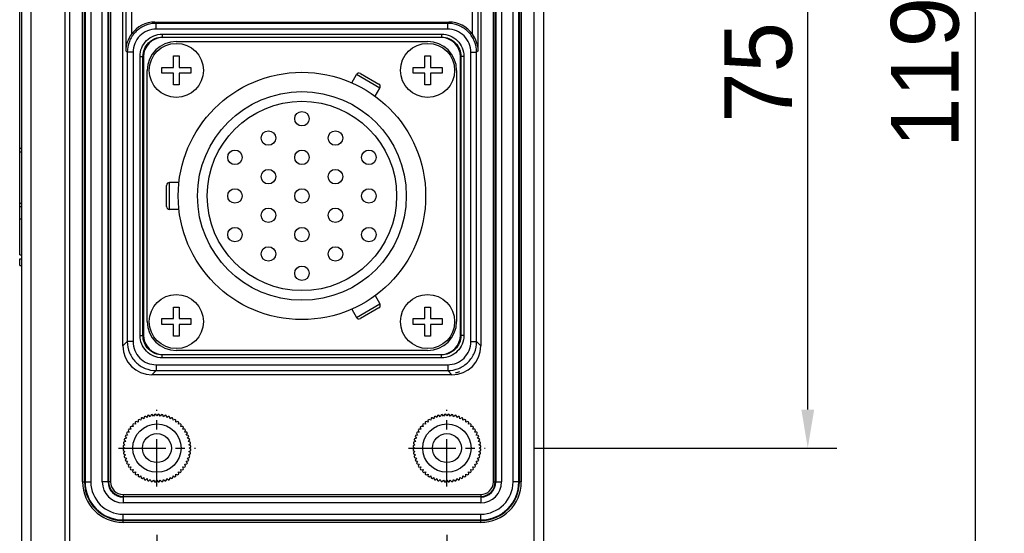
# Model space of a CAD drawing. Header units: millimetres. Extents: x 0 to 841, y 0 to 595.
# Tile 23 of 59: x 443 to 544, y 259 to 313. Entities that reach past the tile are written whole.
import ezdxf

# ---------------------------------------------------------------- set-up
doc = ezdxf.new("R2010")
doc.units = ezdxf.units.MM
doc.header["$LTSCALE"] = 65.395
doc.header["$PDMODE"] = 3
doc.header["$PDSIZE"] = 0.01
doc.linetypes.add('CENTER', pattern=[0.6, 0.375, -0.075, 0.075, -0.075])
doc.layers.get('0').update_dxf_attribs({"linetype": 'CONTINUOUS'})
doc.layers.get('Defpoints').update_dxf_attribs({"linetype": 'CONTINUOUS'})
for name, color, linetype in [('3D-TOPRH-WS-SHAPE', 7, 'CONTINUOUS'), ('BODY_CASE-WS-SHAPE', 7, 'CONTINUOUS'), ('INSET_NUT_M4_10_-SHAPE', 7, 'CONTINUOUS'), ('ISO7045-M3X10-4_8-SHAPE', 7, 'CONTINUOUS'), ('SIDE_CASE-WS-RH-SHAPE', 7, 'CONTINUOUS'), ('SRC2A21-26S-SHAPE', 7, 'CONTINUOUS'), ('STICKER-TOPRH-WS-SHAPE', 7, 'CONTINUOUS')]:
    doc.layers.add(name, color=color, linetype=linetype)
doc.styles.get("Standard").update_dxf_attribs({"font": 'GOTHIC.TTF'})
doc.dimstyles.new('WALL', dxfattribs={"dimtxt": 7, "dimasz": 4, "dimexe": 3, "dimexo": 5, "dimgap": 1.5, "dimtad": 1, "dimtoh": 1, "dimdsep": 46, "dimtxsty": 'Standard', "dimcen": 0, "dimadec": 0, "dimazin": 0, "dimtp": 0.001, "dimtm": 0.001, "dimtfac": 1, "dimtofl": 0, "dimtmove": 0, "dimatfit": 3, "dimfxl": 1, "dimtolj": 1, "dimarcsym": 0})

# ---------------------------------------------------------------- blocks, each defined once
blk = doc.blocks.new('*D0')
at = {"color": 0, "lineweight": -2, "transparency": 16777216}
for p, q in [((500.81, 362.3), (544.48, 362.3)), ((541.48, 247.3), (541.48, 358.3)), ((500.81, 243.3), (544.48, 243.3))]:
    blk.add_line(p, q, dxfattribs=at)
at = {"color": 0, "transparency": 16777216}
for points in [[(540.81, 358.3), (542.14, 358.3), (541.48, 362.3)], [(540.81, 247.3), (542.14, 247.3), (541.48, 243.3)]]:
    blk.add_solid(points, dxfattribs=at)
at = {"layer": 'Defpoints', "color": 0, "transparency": 16777216}
for p in [(495.81, 362.3), (541.48, 362.3), (495.81, 243.3)]:
    blk.add_point(p, dxfattribs=at)
at = {"color": 0, "transparency": 16777216, "insert": (536.3, 307.1), "char_height": 7, "attachment_point": 5, "rotation": 90}
blk.add_mtext('\\A1;119', dxfattribs=at)
blk = doc.blocks.new('*D3')
at = {"color": 0, "lineweight": -2, "transparency": 16777216}
for p, q in [((495.78, 343.2), (527.14, 343.2)), ((524.14, 272.2), (524.14, 339.2)), ((495.78, 268.2), (527.14, 268.2))]:
    blk.add_line(p, q, dxfattribs=at)
at = {"color": 0, "transparency": 16777216}
for points in [[(523.48, 339.2), (524.81, 339.2), (524.14, 343.2)], [(523.48, 272.2), (524.81, 272.2), (524.14, 268.2)]]:
    blk.add_solid(points, dxfattribs=at)
at = {"layer": 'Defpoints', "color": 0, "transparency": 16777216}
for p in [(490.78, 343.2), (524.14, 343.2), (490.78, 268.2)]:
    blk.add_point(p, dxfattribs=at)
at = {"color": 0, "transparency": 16777216, "insert": (519.05, 307.1), "char_height": 7, "attachment_point": 5, "rotation": 90}
blk.add_mtext('\\A1;75', dxfattribs=at)
blk = doc.blocks.new('*D4')
at = {"color": 0, "lineweight": -2, "transparency": 16777216}
for p, q in [((456.81, 259.23), (456.81, 217.09)), ((486.81, 259.23), (486.81, 217.09)), ((460.81, 220.09), (482.81, 220.09))]:
    blk.add_line(p, q, dxfattribs=at)
at = {"color": 0, "transparency": 16777216}
for points in [[(460.81, 220.76), (460.81, 219.43), (456.81, 220.09)], [(482.81, 220.76), (482.81, 219.43), (486.81, 220.09)]]:
    blk.add_solid(points, dxfattribs=at)
at = {"layer": 'Defpoints', "color": 0, "transparency": 16777216}
for p in [(456.81, 264.23), (486.81, 264.23), (486.81, 220.09)]:
    blk.add_point(p, dxfattribs=at)
at = {"color": 0, "transparency": 16777216, "insert": (471.81, 225.27), "char_height": 7, "attachment_point": 5}
blk.add_mtext('\\A1;30', dxfattribs=at)

msp = doc.modelspace()

# ---------------------------------------------------------------- linework, layer by layer
at = {"color": 7, "linetype": 'CENTER', "ltscale": 0.2}
for p, q in [((456.811, 264.232), (456.811, 272.178)), ((486.811, 264.232), (486.811, 272.178)), ((452.838, 268.205), (460.784, 268.205)), ((482.838, 268.205), (490.784, 268.205))]:
    msp.add_line(p, q, dxfattribs=at)
at = {"layer": '3D-TOPRH-WS-SHAPE', "color": 7, "linetype": 'Continuous'}
for p, q in [((447.311, 243.305), (447.311, 362.279)), ((447.811, 243.305), (447.811, 362.305)), ((495.811, 362.305), (495.811, 243.305)), ((442.811, 361.094), (442.811, 244.305)), ((496.811, 361.305), (496.811, 244.305)), ((443.759, 360.095), (443.759, 245.305)), ((442.611, 299.205), (442.611, 348.205)), ((449.114, 264.705), (449.114, 346.705)), ((449.314, 264.705), (449.314, 346.705)), ((449.37, 346.705), (449.37, 264.705)), ((449.97, 346.705), (449.97, 264.705)), ((451.151, 264.705), (451.151, 346.705)), ((451.751, 264.705), (451.751, 346.705)), ((451.807, 346.705), (451.807, 264.705)), ((452.007, 346.705), (452.007, 264.705)), ((491.614, 264.705), (491.614, 346.705)), ((491.814, 264.705), (491.814, 346.705)), ((491.87, 346.705), (491.87, 264.705)), ((492.47, 346.705), (492.47, 264.705)), ((493.651, 264.705), (493.651, 346.705)), ((494.251, 264.705), (494.251, 346.705)), ((494.307, 346.705), (494.307, 264.705)), ((494.507, 346.705), (494.507, 264.705)), ((453.296, 278.786), (453.296, 332.623)), ((453.581, 332.339), (453.581, 309.339)), ((454.18, 332.339), (454.18, 311.067)), ((489.442, 311.067), (489.442, 332.339)), ((490.041, 309.339), (490.041, 332.339)), ((490.325, 332.623), (490.325, 278.786)), ((456.607, 312.305), (456.724, 312.188)), ((456.607, 312.305), (487.015, 312.305)), ((456.734, 311.578), (456.734, 312.17)), ((486.888, 312.17), (456.734, 312.17)), ((486.255, 312.249), (457.366, 312.249)), ((486.888, 311.578), (486.888, 312.17)), ((486.898, 312.188), (487.015, 312.305)), ((486.888, 311.578), (456.734, 311.578)), ((457.363, 311.057), (457.363, 310.752)), ((457.363, 311.057), (486.258, 311.057)), ((457.363, 310.752), (457.411, 310.705)), ((457.363, 310.752), (486.258, 310.752)), ((486.211, 310.705), (457.411, 310.705)), ((486.258, 310.752), (486.211, 310.705)), ((486.258, 311.057), (486.258, 310.752)), ((458.811, 310.305), (484.811, 310.305)), ((453.738, 309.182), (453.581, 309.339)), ((453.738, 309.182), (453.738, 279.228)), ((454.338, 309.182), (453.738, 309.182)), ((454.338, 309.182), (454.338, 279.228)), ((455.059, 279.858), (455.059, 308.752)), ((455.059, 308.752), (455.364, 308.752)), ((455.364, 279.858), (455.364, 308.752)), ((455.364, 308.752), (455.411, 308.705)), ((455.411, 308.705), (455.411, 279.905)), ((458.511, 307.605), (458.511, 308.805)), ((458.511, 308.805), (459.111, 308.805)), ((459.111, 308.805), (459.111, 307.605)), ((484.511, 307.605), (484.511, 308.805)), ((484.511, 308.805), (485.111, 308.805)), ((485.111, 308.805), (485.111, 307.605)), ((488.258, 308.752), (488.211, 308.705)), ((488.211, 279.905), (488.211, 308.705)), ((488.563, 308.752), (488.258, 308.752)), ((488.258, 308.752), (488.258, 279.858)), ((488.563, 308.752), (488.563, 279.858)), ((489.284, 309.182), (489.883, 309.182)), ((489.284, 279.228), (489.284, 309.182)), ((490.041, 309.339), (489.883, 309.182)), ((489.883, 279.228), (489.883, 309.182)), ((455.811, 281.305), (455.811, 307.305)), ((457.311, 307.005), (457.311, 307.605)), ((457.311, 307.605), (458.511, 307.605)), ((458.511, 307.005), (457.311, 307.005)), ((458.511, 305.805), (458.511, 307.005)), ((459.111, 307.605), (460.311, 307.605)), ((459.111, 307.005), (459.111, 305.805)), ((460.311, 307.005), (459.111, 307.005)), ((460.311, 307.605), (460.311, 307.005)), ((476.96, 306.024), (477.448, 306.869)), ((479.873, 305.469), (477.448, 306.869)), ((477.858, 306.979), (479.764, 305.879)), ((483.311, 307.005), (483.311, 307.605)), ((483.311, 307.605), (484.511, 307.605)), ((484.511, 307.005), (483.311, 307.005)), ((484.511, 305.805), (484.511, 307.005)), ((485.111, 307.605), (486.311, 307.605)), ((485.111, 307.005), (485.111, 305.805)), ((486.311, 307.005), (485.111, 307.005)), ((486.311, 307.605), (486.311, 307.005)), ((487.811, 307.305), (487.811, 281.305)), ((459.111, 305.805), (458.511, 305.805)), ((485.111, 305.805), (484.511, 305.805)), ((479.385, 304.624), (479.873, 305.469)), ((442.611, 288.205), (442.611, 299.205)), ((442.811, 299.205), (442.611, 299.205)), ((442.811, 298.855), (442.611, 298.855)), ((458.111, 292.905), (458.111, 295.705)), ((459.088, 295.705), (458.111, 295.705)), ((457.811, 293.205), (457.811, 295.405)), ((442.611, 293.555), (442.811, 293.555)), ((442.611, 293.205), (442.811, 293.205)), ((459.088, 292.905), (458.111, 292.905)), ((442.611, 291.955), (442.811, 291.955)), ((442.611, 288.205), (442.811, 288.205)), ((442.611, 287.105), (442.611, 287.805)), ((442.611, 287.805), (442.811, 287.805)), ((442.611, 287.105), (442.811, 287.105)), ((479.385, 283.986), (479.873, 283.14)), ((458.511, 281.605), (458.511, 282.805)), ((458.511, 282.805), (459.111, 282.805)), ((459.111, 282.805), (459.111, 281.605)), ((476.96, 282.586), (477.448, 281.74)), ((477.448, 281.74), (479.873, 283.14)), ((479.764, 282.731), (477.858, 281.631)), ((484.511, 282.805), (485.111, 282.805)), ((484.511, 281.605), (484.511, 282.805)), ((485.111, 282.805), (485.111, 281.605)), ((457.311, 281.005), (457.311, 281.605)), ((457.311, 281.605), (458.511, 281.605)), ((459.111, 281.605), (460.311, 281.605)), ((460.311, 281.605), (460.311, 281.005)), ((483.311, 281.605), (484.511, 281.605)), ((483.311, 281.005), (483.311, 281.605)), ((485.111, 281.605), (486.311, 281.605)), ((486.311, 281.605), (486.311, 281.005)), ((458.511, 281.005), (457.311, 281.005)), ((458.511, 279.805), (458.511, 281.005)), ((459.111, 281.005), (459.111, 279.805)), ((460.311, 281.005), (459.111, 281.005)), ((484.511, 281.005), (483.311, 281.005)), ((484.511, 279.805), (484.511, 281.005)), ((486.311, 281.005), (485.111, 281.005)), ((485.111, 281.005), (485.111, 279.805)), ((453.738, 279.228), (453.296, 278.786)), ((454.338, 279.228), (453.738, 279.228)), ((455.059, 279.858), (455.364, 279.858)), ((455.364, 279.858), (455.411, 279.905)), ((459.111, 279.805), (458.511, 279.805)), ((485.111, 279.805), (484.511, 279.805)), ((488.258, 279.858), (488.211, 279.905)), ((488.563, 279.858), (488.258, 279.858)), ((489.284, 279.228), (489.883, 279.228)), ((489.883, 279.228), (490.325, 278.786)), ((484.811, 278.305), (458.811, 278.305)), ((457.363, 277.858), (457.411, 277.905)), ((486.258, 277.858), (457.363, 277.858)), ((457.363, 277.553), (457.363, 277.858)), ((486.258, 277.553), (457.363, 277.553)), ((457.411, 277.905), (486.211, 277.905)), ((486.258, 277.858), (486.211, 277.905)), ((486.258, 277.553), (486.258, 277.858)), ((456.734, 276.232), (456.292, 275.79)), ((456.734, 276.832), (486.888, 276.832)), ((456.734, 276.832), (456.734, 276.232)), ((456.734, 276.232), (486.888, 276.232)), ((486.888, 276.832), (486.888, 276.232)), ((486.888, 276.232), (487.329, 275.79)), ((487.329, 275.79), (456.292, 275.79)), ((449.114, 264.705), (449.97, 264.705)), ((452.007, 264.705), (451.151, 264.705)), ((491.614, 264.705), (492.47, 264.705)), ((494.507, 264.705), (493.651, 264.705)), ((453.311, 263.401), (490.311, 263.401)), ((453.311, 263.401), (453.311, 262.546)), ((453.311, 263.202), (490.311, 263.202)), ((490.311, 263.145), (453.311, 263.145)), ((490.311, 263.401), (490.311, 262.546)), ((490.311, 262.546), (453.311, 262.546)), ((453.311, 261.364), (490.311, 261.364)), ((453.311, 260.508), (453.311, 261.364)), ((490.311, 260.508), (490.311, 261.364)), ((453.311, 260.764), (490.311, 260.764)), ((490.311, 260.708), (453.311, 260.708)), ((490.311, 260.508), (453.311, 260.508))]:
    msp.add_line(p, q, dxfattribs=at)
for centre, radius in [((458.811, 307.305), 2.8), ((484.811, 307.305), 2.8), ((471.811, 294.305), 12.8), ((471.811, 294.305), 10.8), ((471.811, 294.305), 9.8), ((471.811, 302.305), 0.75), ((468.347, 300.305), 0.75), ((475.275, 300.305), 0.75), ((464.883, 298.305), 0.75), ((471.811, 298.305), 0.75), ((478.739, 298.305), 0.75), ((468.347, 296.305), 0.75), ((475.275, 296.305), 0.75), ((464.883, 294.305), 0.75), ((471.811, 294.305), 0.75), ((478.739, 294.305), 0.75), ((468.347, 292.305), 0.75), ((475.275, 292.305), 0.75), ((464.883, 290.305), 0.75), ((471.811, 290.305), 0.75), ((478.739, 290.305), 0.75), ((468.347, 288.305), 0.75), ((475.275, 288.305), 0.75), ((471.811, 286.305), 0.75), ((458.811, 281.305), 2.8), ((484.811, 281.305), 2.8), ((456.811, 268.205), 1.5), ((486.811, 268.205), 1.5)]:
    msp.add_circle(centre, radius, dxfattribs=at)
for centre, radius, start, end in [((456.734, 309.182), 2.988, 90.00302, 92.24948), ((486.887, 309.183), 2.987, 87.75001, 89.99677), ((458.811, 307.305), 3, 90, 180), ((484.811, 307.305), 3, 0, 90), ((477.708, 306.719), 0.3, 60, 150), ((479.614, 305.619), 0.3, 330, 60), ((458.111, 295.405), 0.3, 90, 180), ((458.111, 293.205), 0.3, 180, 270), ((479.614, 282.99), 0.3, 300, 30), ((458.811, 281.305), 3, 180, 270), ((477.708, 281.89), 0.3, 210, 300), ((484.811, 281.305), 3, 270, 0), ((487.411, 278.005), 2, 278.65196, 291.90087), ((453.311, 264.705), 4.197, 180, 270), ((453.311, 264.705), 3.997, 180, 270), ((453.311, 264.705), 3.94, 180, 270), ((453.311, 264.705), 3.341, 180, 270), ((453.311, 264.705), 2.159, 180, 270), ((453.311, 264.705), 1.56, 180, 270), ((453.311, 264.705), 1.503, 180, 270), ((453.311, 264.705), 1.303, 180, 270), ((490.311, 264.705), 4.197, 270, 0), ((490.311, 264.705), 3.997, 270, 0), ((490.311, 264.705), 3.94, 270, 0), ((490.311, 264.705), 3.341, 270, 0), ((490.311, 264.705), 2.159, 270, 0), ((490.311, 264.705), 1.56, 270, 0), ((490.311, 264.705), 1.503, 270, 0), ((490.311, 264.705), 1.303, 270, 0)]:
    msp.add_arc(centre, radius, start, end, dxfattribs=at)
for centre, major_axis, ratio, start_param, end_param in [((456.615, 309.301), (-2.127, 2.127), 0.9972647, -0.7840286, 0.1581815), ((457.368, 308.748), (2.476, -2.476), 0.9996955, 8.6395321, 8.8552909), ((486.254, 308.748), (-2.476, -2.476), 0.9996955, 3.7110786, 3.9268385), ((487.007, 309.301), (2.127, 2.127), 0.9972647, -0.1581815, 0.7840286), ((457.411, 308.705), (1.415, -1.415), 0.9996955, 2.3563468, 3.9268385), ((486.211, 308.705), (1.415, 1.415), 0.9996955, -0.7852459, 0.7852459), ((457.411, 279.905), (1.415, 1.415), 0.9996955, -3.9268385, -2.3563468), ((486.211, 279.905), (1.415, -1.415), 0.9996955, -0.7852459, 0.7852459), ((456.301, 278.795), (2.127, 2.127), 0.9972647, -3.9256213, -2.357564), ((487.321, 278.795), (2.127, -2.127), 0.9972647, -0.7840286, 0.7840286)]:
    msp.add_ellipse(centre, major_axis=major_axis, ratio=ratio, start_param=start_param, end_param=end_param, dxfattribs=at)
for points, knots in [([(456.617, 312.175), (456.237, 312.16), (455.475, 311.982), (454.522, 311.309), (453.887, 310.329), (453.739, 309.562), (453.738, 309.182)], [0, 0, 0, 0, 0.2500031, 0.4999931, 0.7499871, 1, 1, 1, 1]), ([(489.883, 309.182), (489.883, 309.562), (489.735, 310.329), (489.1, 311.309), (488.146, 311.982), (487.385, 312.16), (487.005, 312.175)], [0, 0, 0, 0, 0.2499904, 0.4999795, 0.7499741, 1, 1, 1, 1]), ([(454.18, 311.067), (453.994, 310.81), (453.701, 310.256), (453.588, 309.638), (453.581, 309.339)], [0, 0, 0, 0, 0.5141864, 1, 1, 1, 1]), ([(456.734, 311.578), (456.422, 311.578), (455.792, 311.454), (454.995, 310.921), (454.462, 310.124), (454.338, 309.493), (454.338, 309.182)], [0, 0, 0, 0, 0.249999, 0.4999866, 0.7499789, 1, 1, 1, 1]), ([(455.059, 308.752), (455.059, 309.052), (455.179, 309.66), (455.693, 310.427), (456.461, 310.938), (457.066, 311.057), (457.363, 311.057)], [0, 0, 0, 0, 0.2502869, 0.5007725, 0.7515683, 1, 1, 1, 1]), ([(455.364, 308.752), (455.364, 309.013), (455.468, 309.539), (455.915, 310.205), (456.58, 310.649), (457.105, 310.752), (457.363, 310.752)], [0, 0, 0, 0, 0.2502901, 0.5007725, 0.7515651, 1, 1, 1, 1]), ([(486.258, 311.057), (486.558, 311.057), (487.166, 310.937), (487.933, 310.422), (488.444, 309.655), (488.563, 309.05), (488.563, 308.752)], [0, 0, 0, 0, 0.2502869, 0.5007725, 0.7515683, 1, 1, 1, 1]), ([(486.258, 310.752), (486.519, 310.752), (487.045, 310.648), (487.711, 310.201), (488.155, 309.536), (488.258, 309.011), (488.258, 308.752)], [0, 0, 0, 0, 0.2502901, 0.5007725, 0.7515651, 1, 1, 1, 1]), ([(489.284, 309.182), (489.284, 309.493), (489.16, 310.124), (488.627, 310.921), (487.83, 311.454), (487.199, 311.578), (486.888, 311.578)], [0, 0, 0, 0, 0.2499979, 0.4999854, 0.7499787, 1, 1, 1, 1]), ([(490.041, 309.339), (490.034, 309.638), (489.921, 310.256), (489.628, 310.81), (489.442, 311.067)], [0, 0, 0, 0, 0.4858155, 1, 1, 1, 1]), ([(453.738, 279.228), (453.739, 278.839), (453.894, 278.051), (454.561, 277.055), (455.557, 276.389), (456.345, 276.233), (456.734, 276.232)], [0, 0, 0, 0, 0.2499932, 0.4999855, 0.7499834, 1, 1, 1, 1]), ([(454.338, 279.228), (454.338, 278.917), (454.462, 278.286), (454.995, 277.489), (455.792, 276.956), (456.422, 276.832), (456.734, 276.832)], [0, 0, 0, 0, 0.2499979, 0.4999854, 0.7499787, 1, 1, 1, 1]), ([(457.363, 277.553), (457.063, 277.553), (456.456, 277.673), (455.689, 278.188), (455.178, 278.955), (455.059, 279.56), (455.059, 279.858)], [0, 0, 0, 0, 0.2502869, 0.5007725, 0.7515683, 1, 1, 1, 1]), ([(457.363, 277.858), (457.103, 277.858), (456.576, 277.962), (455.911, 278.409), (455.467, 279.074), (455.364, 279.599), (455.364, 279.858)], [0, 0, 0, 0, 0.2502901, 0.5007725, 0.7515651, 1, 1, 1, 1]), ([(488.258, 279.858), (488.258, 279.597), (488.154, 279.07), (487.707, 278.405), (487.042, 277.961), (486.517, 277.858), (486.258, 277.858)], [0, 0, 0, 0, 0.2502901, 0.5007725, 0.7515651, 1, 1, 1, 1]), ([(488.563, 279.858), (488.563, 279.557), (488.443, 278.95), (487.928, 278.183), (487.161, 277.672), (486.556, 277.553), (486.258, 277.553)], [0, 0, 0, 0, 0.2502869, 0.5007725, 0.7515683, 1, 1, 1, 1]), ([(486.888, 276.232), (487.277, 276.233), (488.065, 276.389), (489.061, 277.055), (489.727, 278.051), (489.883, 278.839), (489.883, 279.228)], [0, 0, 0, 0, 0.2499932, 0.4999855, 0.7499834, 1, 1, 1, 1]), ([(486.888, 276.832), (487.199, 276.832), (487.83, 276.956), (488.627, 277.489), (489.16, 278.286), (489.284, 278.916), (489.284, 279.228)], [0, 0, 0, 0, 0.2499979, 0.4999854, 0.7499787, 1, 1, 1, 1])]:
    msp.add_open_spline(points, degree=3, knots=knots, dxfattribs=at)
at = {"layer": 'BODY_CASE-WS-SHAPE', "color": 7, "linetype": 'Continuous'}
for p, q in [((447.811, 243.305), (447.811, 362.305)), ((495.811, 362.305), (495.811, 243.305)), ((496.811, 361.305), (496.811, 244.305)), ((449.114, 264.705), (449.114, 346.705)), ((449.314, 264.705), (449.314, 346.705)), ((449.37, 346.705), (449.37, 264.705)), ((449.97, 346.705), (449.97, 264.705)), ((451.151, 264.705), (451.151, 346.705)), ((451.751, 264.705), (451.751, 346.705)), ((451.807, 346.705), (451.807, 264.705)), ((452.007, 346.705), (452.007, 264.705)), ((491.614, 264.705), (491.614, 346.705)), ((491.814, 264.705), (491.814, 346.705)), ((491.87, 346.705), (491.87, 264.705)), ((492.47, 346.705), (492.47, 264.705)), ((493.651, 264.705), (493.651, 346.705)), ((494.251, 264.705), (494.251, 346.705)), ((494.307, 346.705), (494.307, 264.705)), ((494.507, 346.705), (494.507, 264.705)), ((453.296, 278.786), (453.296, 332.623)), ((453.581, 332.339), (453.581, 309.339)), ((454.18, 332.339), (454.18, 311.067)), ((489.442, 311.067), (489.442, 332.339)), ((490.041, 309.339), (490.041, 332.339)), ((490.325, 332.623), (490.325, 278.786)), ((456.607, 312.305), (456.724, 312.188)), ((456.607, 312.305), (487.015, 312.305)), ((456.734, 311.578), (456.734, 312.17)), ((486.888, 312.17), (456.734, 312.17)), ((486.255, 312.249), (457.366, 312.249)), ((486.888, 311.578), (486.888, 312.17)), ((486.898, 312.188), (487.015, 312.305)), ((486.888, 311.578), (456.734, 311.578)), ((457.363, 311.057), (457.363, 310.752)), ((457.363, 311.057), (486.258, 311.057)), ((457.363, 310.752), (457.411, 310.705)), ((457.363, 310.752), (486.258, 310.752)), ((486.211, 310.705), (457.411, 310.705)), ((486.258, 310.752), (486.211, 310.705)), ((486.258, 311.057), (486.258, 310.752)), ((453.738, 309.182), (453.581, 309.339)), ((453.738, 309.182), (453.738, 279.228)), ((454.338, 309.182), (453.738, 309.182)), ((454.338, 309.182), (454.338, 279.228)), ((455.059, 279.858), (455.059, 308.752)), ((455.059, 308.752), (455.364, 308.752)), ((455.364, 279.858), (455.364, 308.752)), ((455.364, 308.752), (455.411, 308.705)), ((455.411, 308.705), (455.411, 279.905)), ((488.258, 308.752), (488.211, 308.705)), ((488.211, 279.905), (488.211, 308.705)), ((488.563, 308.752), (488.258, 308.752)), ((488.258, 308.752), (488.258, 279.858)), ((488.563, 308.752), (488.563, 279.858)), ((489.284, 309.182), (489.883, 309.182)), ((489.284, 279.228), (489.284, 309.182)), ((490.041, 309.339), (489.883, 309.182)), ((489.883, 279.228), (489.883, 309.182)), ((453.738, 279.228), (453.296, 278.786)), ((454.338, 279.228), (453.738, 279.228)), ((455.059, 279.858), (455.364, 279.858)), ((455.364, 279.858), (455.411, 279.905)), ((488.258, 279.858), (488.211, 279.905)), ((488.563, 279.858), (488.258, 279.858)), ((489.284, 279.228), (489.883, 279.228)), ((489.883, 279.228), (490.325, 278.786)), ((457.363, 277.858), (457.411, 277.905)), ((486.258, 277.858), (457.363, 277.858)), ((457.363, 277.553), (457.363, 277.858)), ((486.258, 277.553), (457.363, 277.553)), ((457.411, 277.905), (486.211, 277.905)), ((486.258, 277.858), (486.211, 277.905)), ((486.258, 277.553), (486.258, 277.858)), ((456.734, 276.232), (456.292, 275.79)), ((456.734, 276.832), (486.888, 276.832)), ((456.734, 276.832), (456.734, 276.232)), ((456.734, 276.232), (486.888, 276.232)), ((486.888, 276.832), (486.888, 276.232)), ((486.888, 276.232), (487.329, 275.79)), ((487.329, 275.79), (456.292, 275.79)), ((449.114, 264.705), (449.97, 264.705)), ((452.007, 264.705), (451.151, 264.705)), ((491.614, 264.705), (492.47, 264.705)), ((494.507, 264.705), (493.651, 264.705)), ((453.311, 263.401), (490.311, 263.401)), ((453.311, 263.401), (453.311, 262.546)), ((453.311, 263.202), (490.311, 263.202)), ((490.311, 263.145), (453.311, 263.145)), ((490.311, 263.401), (490.311, 262.546)), ((490.311, 262.546), (453.311, 262.546)), ((453.311, 261.364), (490.311, 261.364)), ((453.311, 260.508), (453.311, 261.364)), ((490.311, 260.508), (490.311, 261.364)), ((453.311, 260.764), (490.311, 260.764)), ((490.311, 260.708), (453.311, 260.708)), ((490.311, 260.508), (453.311, 260.508))]:
    msp.add_line(p, q, dxfattribs=at)
for centre in [(456.811, 268.205), (486.811, 268.205)]:
    msp.add_circle(centre, 2.5, dxfattribs=at)
for centre, radius, start, end in [((456.734, 309.182), 2.988, 90.00302, 92.24948), ((486.887, 309.183), 2.987, 87.75001, 89.99677), ((453.311, 264.705), 4.197, 180, 270), ((453.311, 264.705), 3.997, 180, 270), ((453.311, 264.705), 3.94, 180, 270), ((453.311, 264.705), 3.341, 180, 270), ((453.311, 264.705), 2.159, 180, 270), ((453.311, 264.705), 1.56, 180, 270), ((453.311, 264.705), 1.503, 180, 270), ((453.311, 264.705), 1.303, 180, 270), ((490.311, 264.705), 4.197, 270, 0), ((490.311, 264.705), 3.997, 270, 0), ((490.311, 264.705), 3.94, 270, 0), ((490.311, 264.705), 3.341, 270, 0), ((490.311, 264.705), 2.159, 270, 0), ((490.311, 264.705), 1.56, 270, 0), ((490.311, 264.705), 1.503, 270, 0), ((490.311, 264.705), 1.303, 270, 0)]:
    msp.add_arc(centre, radius, start, end, dxfattribs=at)
for centre, major_axis, ratio, start_param, end_param in [((456.615, 309.301), (-2.127, 2.127), 0.9972647, -0.7840286, 0.1581815), ((457.368, 308.748), (2.476, -2.476), 0.9996955, 8.6395321, 8.8552909), ((486.254, 308.748), (-2.476, -2.476), 0.9996955, 3.7110786, 3.9268385), ((487.007, 309.301), (2.127, 2.127), 0.9972647, -0.1581815, 0.7840286), ((457.411, 308.705), (1.415, -1.415), 0.9996955, 2.3563468, 3.9268385), ((486.211, 308.705), (1.415, 1.415), 0.9996955, -0.7852459, 0.7852459), ((457.411, 279.905), (1.415, 1.415), 0.9996955, -3.9268385, -2.3563468), ((486.211, 279.905), (1.415, -1.415), 0.9996955, -0.7852459, 0.7852459), ((456.301, 278.795), (2.127, 2.127), 0.9972647, -3.9256213, -2.357564), ((487.321, 278.795), (2.127, -2.127), 0.9972647, -0.7840286, 0.7840286)]:
    msp.add_ellipse(centre, major_axis=major_axis, ratio=ratio, start_param=start_param, end_param=end_param, dxfattribs=at)
for points, knots in [([(456.617, 312.175), (456.237, 312.16), (455.475, 311.982), (454.522, 311.309), (453.887, 310.329), (453.739, 309.562), (453.738, 309.182)], [0, 0, 0, 0, 0.2500031, 0.4999931, 0.7499871, 1, 1, 1, 1]), ([(489.883, 309.182), (489.883, 309.562), (489.735, 310.329), (489.1, 311.309), (488.146, 311.982), (487.385, 312.16), (487.005, 312.175)], [0, 0, 0, 0, 0.2499904, 0.4999795, 0.7499741, 1, 1, 1, 1]), ([(454.18, 311.067), (453.994, 310.81), (453.701, 310.256), (453.588, 309.638), (453.581, 309.339)], [0, 0, 0, 0, 0.5141864, 1, 1, 1, 1]), ([(456.734, 311.578), (456.422, 311.578), (455.792, 311.454), (454.995, 310.921), (454.462, 310.124), (454.338, 309.493), (454.338, 309.182)], [0, 0, 0, 0, 0.249999, 0.4999866, 0.7499789, 1, 1, 1, 1]), ([(455.059, 308.752), (455.059, 309.052), (455.179, 309.66), (455.693, 310.427), (456.461, 310.938), (457.066, 311.057), (457.363, 311.057)], [0, 0, 0, 0, 0.2502869, 0.5007725, 0.7515683, 1, 1, 1, 1]), ([(455.364, 308.752), (455.364, 309.013), (455.468, 309.539), (455.915, 310.205), (456.58, 310.649), (457.105, 310.752), (457.363, 310.752)], [0, 0, 0, 0, 0.2502901, 0.5007725, 0.7515651, 1, 1, 1, 1]), ([(486.258, 311.057), (486.558, 311.057), (487.166, 310.937), (487.933, 310.422), (488.444, 309.655), (488.563, 309.05), (488.563, 308.752)], [0, 0, 0, 0, 0.2502869, 0.5007725, 0.7515683, 1, 1, 1, 1]), ([(486.258, 310.752), (486.519, 310.752), (487.045, 310.648), (487.711, 310.201), (488.155, 309.536), (488.258, 309.011), (488.258, 308.752)], [0, 0, 0, 0, 0.2502901, 0.5007725, 0.7515651, 1, 1, 1, 1]), ([(489.284, 309.182), (489.284, 309.493), (489.16, 310.124), (488.627, 310.921), (487.83, 311.454), (487.199, 311.578), (486.888, 311.578)], [0, 0, 0, 0, 0.2499979, 0.4999854, 0.7499787, 1, 1, 1, 1]), ([(490.041, 309.339), (490.034, 309.638), (489.921, 310.256), (489.628, 310.81), (489.442, 311.067)], [0, 0, 0, 0, 0.4858155, 1, 1, 1, 1]), ([(453.738, 279.228), (453.739, 278.839), (453.894, 278.051), (454.561, 277.055), (455.557, 276.389), (456.345, 276.233), (456.734, 276.232)], [0, 0, 0, 0, 0.2499932, 0.4999855, 0.7499834, 1, 1, 1, 1]), ([(454.338, 279.228), (454.338, 278.917), (454.462, 278.286), (454.995, 277.489), (455.792, 276.956), (456.422, 276.832), (456.734, 276.832)], [0, 0, 0, 0, 0.2499979, 0.4999854, 0.7499787, 1, 1, 1, 1]), ([(457.363, 277.553), (457.063, 277.553), (456.456, 277.673), (455.689, 278.188), (455.178, 278.955), (455.059, 279.56), (455.059, 279.858)], [0, 0, 0, 0, 0.2502869, 0.5007725, 0.7515683, 1, 1, 1, 1]), ([(457.363, 277.858), (457.103, 277.858), (456.576, 277.962), (455.911, 278.409), (455.467, 279.074), (455.364, 279.599), (455.364, 279.858)], [0, 0, 0, 0, 0.2502901, 0.5007725, 0.7515651, 1, 1, 1, 1]), ([(488.563, 279.858), (488.563, 279.557), (488.443, 278.95), (487.928, 278.183), (487.161, 277.672), (486.556, 277.553), (486.258, 277.553)], [0, 0, 0, 0, 0.2502869, 0.5007725, 0.7515683, 1, 1, 1, 1]), ([(488.258, 279.858), (488.258, 279.597), (488.154, 279.07), (487.707, 278.405), (487.042, 277.961), (486.517, 277.858), (486.258, 277.858)], [0, 0, 0, 0, 0.2502901, 0.5007725, 0.7515651, 1, 1, 1, 1]), ([(486.888, 276.832), (487.199, 276.832), (487.83, 276.956), (488.627, 277.489), (489.16, 278.286), (489.284, 278.916), (489.284, 279.228)], [0, 0, 0, 0, 0.2499979, 0.4999854, 0.7499787, 1, 1, 1, 1]), ([(486.888, 276.232), (487.277, 276.233), (488.065, 276.389), (489.061, 277.055), (489.727, 278.051), (489.883, 278.839), (489.883, 279.228)], [0, 0, 0, 0, 0.2499932, 0.4999855, 0.7499834, 1, 1, 1, 1])]:
    msp.add_open_spline(points, degree=3, knots=knots, dxfattribs=at)
at = {"layer": 'INSET_NUT_M4_10_-SHAPE', "color": 7, "linetype": 'Continuous'}
for p, q in [((454.857, 270.895), (454.657, 270.964)), ((454.853, 271.106), (454.857, 270.895)), ((455.148, 271.084), (454.957, 271.174)), ((455.167, 271.295), (455.148, 271.084)), ((455.458, 271.242), (455.278, 271.351)), ((455.499, 271.45), (455.458, 271.242)), ((455.783, 271.367), (455.615, 271.494)), ((455.845, 271.569), (455.783, 271.367)), ((456.12, 271.457), (455.965, 271.601)), ((456.202, 271.652), (456.12, 271.457)), ((456.463, 271.512), (456.325, 271.671)), ((456.566, 271.696), (456.463, 271.512)), ((456.811, 271.53), (456.69, 271.703)), ((456.932, 271.703), (456.811, 271.53)), ((457.158, 271.512), (457.056, 271.696)), ((457.297, 271.671), (457.158, 271.512)), ((457.502, 271.457), (457.42, 271.652)), ((457.657, 271.601), (457.502, 271.457)), ((457.838, 271.367), (457.777, 271.569)), ((458.007, 271.494), (457.838, 271.367)), ((458.163, 271.242), (458.123, 271.45)), ((458.344, 271.351), (458.163, 271.242)), ((458.473, 271.084), (458.455, 271.295)), ((458.665, 271.174), (458.473, 271.084)), ((458.765, 270.895), (458.769, 271.106)), ((458.965, 270.964), (458.765, 270.895)), ((484.857, 270.895), (484.657, 270.964)), ((484.853, 271.106), (484.857, 270.895)), ((485.148, 271.084), (484.957, 271.174)), ((485.167, 271.295), (485.148, 271.084)), ((485.458, 271.242), (485.278, 271.351)), ((485.499, 271.45), (485.458, 271.242)), ((485.783, 271.367), (485.615, 271.494)), ((485.845, 271.569), (485.783, 271.367)), ((486.12, 271.457), (485.965, 271.601)), ((486.202, 271.652), (486.12, 271.457)), ((486.463, 271.512), (486.325, 271.671)), ((486.566, 271.696), (486.463, 271.512)), ((486.811, 271.53), (486.69, 271.703)), ((486.932, 271.703), (486.811, 271.53)), ((487.158, 271.512), (487.056, 271.696)), ((487.297, 271.671), (487.158, 271.512)), ((487.502, 271.457), (487.42, 271.652)), ((487.657, 271.601), (487.502, 271.457)), ((487.838, 271.367), (487.777, 271.569)), ((488.007, 271.494), (487.838, 271.367)), ((488.163, 271.242), (488.123, 271.45)), ((488.344, 271.351), (488.163, 271.242)), ((488.473, 271.084), (488.455, 271.295)), ((488.665, 271.174), (488.473, 271.084)), ((488.765, 270.895), (488.769, 271.106)), ((488.965, 270.964), (488.765, 270.895)), ((453.842, 270.059), (453.931, 269.867)), ((454.121, 270.159), (453.91, 270.163)), ((454.052, 270.359), (454.121, 270.159)), ((454.34, 270.43), (454.13, 270.456)), ((454.292, 270.635), (454.34, 270.43)), ((454.586, 270.676), (454.38, 270.723)), ((454.56, 270.885), (454.586, 270.676)), ((459.036, 270.676), (459.061, 270.885)), ((459.241, 270.723), (459.036, 270.676)), ((459.282, 270.43), (459.329, 270.635)), ((459.491, 270.456), (459.282, 270.43)), ((459.501, 270.159), (459.57, 270.359)), ((459.712, 270.163), (459.501, 270.159)), ((459.69, 269.867), (459.78, 270.059)), ((483.842, 270.059), (483.931, 269.867)), ((484.121, 270.159), (483.91, 270.163)), ((484.052, 270.359), (484.121, 270.159)), ((484.34, 270.43), (484.13, 270.456)), ((484.292, 270.635), (484.34, 270.43)), ((484.586, 270.676), (484.38, 270.723)), ((484.56, 270.885), (484.586, 270.676)), ((489.036, 270.676), (489.061, 270.885)), ((489.241, 270.723), (489.036, 270.676)), ((489.282, 270.43), (489.329, 270.635)), ((489.491, 270.456), (489.282, 270.43)), ((489.501, 270.159), (489.57, 270.359)), ((489.712, 270.163), (489.501, 270.159)), ((489.69, 269.867), (489.78, 270.059)), ((453.415, 269.051), (453.559, 268.896)), ((453.649, 269.232), (453.447, 269.171)), ((453.522, 269.401), (453.649, 269.232)), ((453.773, 269.557), (453.566, 269.517)), ((453.665, 269.738), (453.773, 269.557)), ((453.931, 269.867), (453.721, 269.849)), ((459.901, 269.849), (459.69, 269.867)), ((459.848, 269.557), (459.957, 269.738)), ((460.056, 269.517), (459.848, 269.557)), ((459.973, 269.232), (460.1, 269.401)), ((460.175, 269.171), (459.973, 269.232)), ((460.063, 268.896), (460.207, 269.051)), ((483.415, 269.051), (483.559, 268.896)), ((483.649, 269.232), (483.447, 269.171)), ((483.522, 269.401), (483.649, 269.232)), ((483.773, 269.557), (483.566, 269.517)), ((483.665, 269.738), (483.773, 269.557)), ((483.931, 269.867), (483.721, 269.849)), ((489.901, 269.849), (489.69, 269.867)), ((489.848, 269.557), (489.957, 269.738)), ((490.056, 269.517), (489.848, 269.557)), ((489.973, 269.232), (490.1, 269.401)), ((490.175, 269.171), (489.973, 269.232)), ((490.063, 268.896), (490.207, 269.051)), ((453.313, 268.326), (453.486, 268.205)), ((453.486, 268.205), (453.313, 268.084)), ((453.504, 268.552), (453.319, 268.45)), ((453.319, 267.96), (453.504, 267.857)), ((453.345, 268.691), (453.504, 268.552)), ((453.559, 268.896), (453.364, 268.814)), ((460.258, 268.814), (460.063, 268.896)), ((460.118, 268.552), (460.277, 268.691)), ((460.302, 268.45), (460.118, 268.552)), ((460.118, 267.857), (460.302, 267.96)), ((460.136, 268.205), (460.309, 268.326)), ((460.309, 268.084), (460.136, 268.205)), ((483.313, 268.326), (483.486, 268.205)), ((483.486, 268.205), (483.313, 268.084)), ((483.504, 268.552), (483.319, 268.45)), ((483.319, 267.96), (483.504, 267.857)), ((483.345, 268.691), (483.504, 268.552)), ((483.559, 268.896), (483.364, 268.814)), ((490.258, 268.814), (490.063, 268.896)), ((490.118, 268.552), (490.277, 268.691)), ((490.302, 268.45), (490.118, 268.552)), ((490.118, 267.857), (490.302, 267.96)), ((490.136, 268.205), (490.309, 268.326)), ((490.309, 268.084), (490.136, 268.205)), ((453.504, 267.857), (453.345, 267.719)), ((453.364, 267.596), (453.559, 267.514)), ((453.559, 267.514), (453.415, 267.359)), ((453.447, 267.239), (453.649, 267.177)), ((453.649, 267.177), (453.522, 267.009)), ((453.566, 266.893), (453.773, 266.853)), ((459.848, 266.853), (460.056, 266.893)), ((459.973, 267.177), (460.175, 267.239)), ((460.1, 267.009), (459.973, 267.177)), ((460.063, 267.514), (460.258, 267.596)), ((460.207, 267.359), (460.063, 267.514)), ((460.277, 267.719), (460.118, 267.857)), ((483.504, 267.857), (483.345, 267.719)), ((483.364, 267.596), (483.559, 267.514)), ((483.559, 267.514), (483.415, 267.359)), ((483.447, 267.239), (483.649, 267.177)), ((483.649, 267.177), (483.522, 267.009)), ((483.566, 266.893), (483.773, 266.853)), ((489.848, 266.853), (490.056, 266.893)), ((489.973, 267.177), (490.175, 267.239)), ((490.1, 267.009), (489.973, 267.177)), ((490.063, 267.514), (490.258, 267.596)), ((490.207, 267.359), (490.063, 267.514)), ((490.277, 267.719), (490.118, 267.857)), ((453.773, 266.853), (453.665, 266.672)), ((453.721, 266.561), (453.931, 266.542)), ((453.931, 266.542), (453.842, 266.351)), ((453.91, 266.247), (454.121, 266.251)), ((454.121, 266.251), (454.052, 266.051)), ((454.13, 265.954), (454.34, 265.98)), ((454.34, 265.98), (454.292, 265.774)), ((459.282, 265.98), (459.491, 265.954)), ((459.329, 265.774), (459.282, 265.98)), ((459.501, 266.251), (459.712, 266.247)), ((459.57, 266.051), (459.501, 266.251)), ((459.69, 266.542), (459.901, 266.561)), ((459.78, 266.351), (459.69, 266.542)), ((459.957, 266.672), (459.848, 266.853)), ((483.773, 266.853), (483.665, 266.672)), ((483.721, 266.561), (483.931, 266.542)), ((483.931, 266.542), (483.842, 266.351)), ((483.91, 266.247), (484.121, 266.251)), ((484.121, 266.251), (484.052, 266.051)), ((484.13, 265.954), (484.34, 265.98)), ((484.34, 265.98), (484.292, 265.774)), ((489.282, 265.98), (489.491, 265.954)), ((489.329, 265.774), (489.282, 265.98)), ((489.501, 266.251), (489.712, 266.247)), ((489.57, 266.051), (489.501, 266.251)), ((489.69, 266.542), (489.901, 266.561)), ((489.78, 266.351), (489.69, 266.542)), ((489.957, 266.672), (489.848, 266.853)), ((454.38, 265.687), (454.586, 265.734)), ((454.586, 265.734), (454.56, 265.524)), ((454.657, 265.446), (454.857, 265.515)), ((454.857, 265.515), (454.853, 265.304)), ((454.957, 265.236), (455.148, 265.325)), ((455.148, 265.325), (455.167, 265.115)), ((455.278, 265.059), (455.458, 265.167)), ((455.458, 265.167), (455.499, 264.96)), ((455.615, 264.916), (455.783, 265.043)), ((455.783, 265.043), (455.845, 264.841)), ((455.965, 264.809), (456.12, 264.953)), ((456.12, 264.953), (456.202, 264.758)), ((456.325, 264.739), (456.463, 264.898)), ((456.463, 264.898), (456.566, 264.714)), ((456.69, 264.707), (456.811, 264.88)), ((456.811, 264.88), (456.932, 264.707)), ((457.056, 264.714), (457.158, 264.898)), ((457.158, 264.898), (457.297, 264.739)), ((457.42, 264.758), (457.502, 264.953)), ((457.502, 264.953), (457.657, 264.809)), ((457.777, 264.841), (457.838, 265.043)), ((457.838, 265.043), (458.007, 264.916)), ((458.123, 264.96), (458.163, 265.167)), ((458.163, 265.167), (458.344, 265.059)), ((458.455, 265.115), (458.473, 265.325)), ((458.473, 265.325), (458.665, 265.236)), ((458.765, 265.515), (458.965, 265.446)), ((458.769, 265.304), (458.765, 265.515)), ((459.036, 265.734), (459.241, 265.687)), ((459.061, 265.524), (459.036, 265.734)), ((484.38, 265.687), (484.586, 265.734)), ((484.586, 265.734), (484.56, 265.524)), ((484.657, 265.446), (484.857, 265.515)), ((484.857, 265.515), (484.853, 265.304)), ((484.957, 265.236), (485.148, 265.325)), ((485.148, 265.325), (485.167, 265.115)), ((485.278, 265.059), (485.458, 265.167)), ((485.458, 265.167), (485.499, 264.96)), ((485.615, 264.916), (485.783, 265.043)), ((485.783, 265.043), (485.845, 264.841)), ((485.965, 264.809), (486.12, 264.953)), ((486.12, 264.953), (486.202, 264.758)), ((486.325, 264.739), (486.463, 264.898)), ((486.463, 264.898), (486.566, 264.714)), ((486.69, 264.707), (486.811, 264.88)), ((486.811, 264.88), (486.932, 264.707)), ((487.056, 264.714), (487.158, 264.898)), ((487.158, 264.898), (487.297, 264.739)), ((487.42, 264.758), (487.502, 264.953)), ((487.502, 264.953), (487.657, 264.809)), ((487.777, 264.841), (487.838, 265.043)), ((487.838, 265.043), (488.007, 264.916)), ((488.123, 264.96), (488.163, 265.167)), ((488.163, 265.167), (488.344, 265.059)), ((488.455, 265.115), (488.473, 265.325)), ((488.473, 265.325), (488.665, 265.236)), ((488.765, 265.515), (488.965, 265.446)), ((488.769, 265.304), (488.765, 265.515)), ((489.036, 265.734), (489.241, 265.687)), ((489.061, 265.524), (489.036, 265.734))]:
    msp.add_line(p, q, dxfattribs=at)
for centre in [(456.811, 268.205), (486.811, 268.205)]:
    msp.add_circle(centre, 1.5, dxfattribs=at)
for centre, start, end in [((456.811, 268.205), 127.98233, 130.01767), ((456.811, 268.205), 121.98233, 124.01767), ((456.811, 268.205), 115.98233, 118.01767), ((456.811, 268.205), 109.98233, 112.01767), ((456.811, 268.205), 103.98233, 106.01767), ((456.811, 268.205), 97.98233, 100.01767), ((456.811, 268.205), 91.98233, 94.01767), ((456.811, 268.205), 85.98233, 88.01767), ((456.811, 268.205), 79.98233, 82.01767), ((456.811, 268.205), 73.98233, 76.01767), ((456.811, 268.205), 67.98233, 70.01767), ((456.811, 268.205), 61.98233, 64.01767), ((456.811, 268.205), 55.98233, 58.01767), ((456.811, 268.205), 49.98233, 52.01767), ((486.811, 268.205), 127.98233, 130.01767), ((486.811, 268.205), 121.98233, 124.01767), ((486.811, 268.205), 115.98233, 118.01767), ((486.811, 268.205), 109.98233, 112.01767), ((486.811, 268.205), 103.98233, 106.01767), ((486.811, 268.205), 97.98233, 100.01767), ((486.811, 268.205), 91.98233, 94.01767), ((486.811, 268.205), 85.98233, 88.01767), ((486.811, 268.205), 79.98233, 82.01767), ((486.811, 268.205), 73.98233, 76.01767), ((486.811, 268.205), 67.98233, 70.01767), ((486.811, 268.205), 61.98233, 64.01767), ((486.811, 268.205), 55.98233, 58.01767), ((486.811, 268.205), 49.98233, 52.01767), ((456.811, 268.205), 145.98233, 148.01767), ((456.811, 268.205), 139.98233, 142.01767), ((456.811, 268.205), 133.98233, 136.01767), ((456.811, 268.205), 43.98233, 46.01767), ((456.811, 268.205), 37.98233, 40.01767), ((456.811, 268.205), 31.98233, 34.01767), ((486.811, 268.205), 145.98233, 148.01767), ((486.811, 268.205), 139.98233, 142.01767), ((486.811, 268.205), 133.98233, 136.01767), ((486.811, 268.205), 43.98233, 46.01767), ((486.811, 268.205), 37.98233, 40.01767), ((486.811, 268.205), 31.98233, 34.01767), ((456.811, 268.205), 163.98233, 166.01767), ((456.811, 268.205), 157.98233, 160.01767), ((456.811, 268.205), 151.98233, 154.01767), ((456.811, 268.205), 25.98233, 28.01767), ((456.811, 268.205), 19.98233, 22.01767), ((456.811, 268.205), 13.98233, 16.01767), ((486.811, 268.205), 163.98233, 166.01767), ((486.811, 268.205), 157.98233, 160.01767), ((486.811, 268.205), 151.98233, 154.01767), ((486.811, 268.205), 25.98233, 28.01767), ((486.811, 268.205), 19.98233, 22.01767), ((486.811, 268.205), 13.98233, 16.01767), ((456.811, 268.205), 175.98233, 178.01767), ((456.811, 268.205), 181.98233, 184.01767), ((456.811, 268.205), 169.98233, 172.01767), ((456.811, 268.205), 7.98233, 10.01767), ((456.811, 268.205), 1.98233, 4.01767), ((456.811, 268.205), 355.98233, 358.01767), ((486.811, 268.205), 175.98233, 178.01767), ((486.811, 268.205), 181.98233, 184.01767), ((486.811, 268.205), 169.98233, 172.01767), ((486.811, 268.205), 7.98233, 10.01767), ((486.811, 268.205), 1.98233, 4.01767), ((486.811, 268.205), 355.98233, 358.01767), ((456.811, 268.205), 187.98233, 190.01767), ((456.811, 268.205), 193.98233, 196.01767), ((456.811, 268.205), 199.98233, 202.01767), ((456.811, 268.205), 337.98233, 340.01767), ((456.811, 268.205), 343.98233, 346.01767), ((456.811, 268.205), 349.98233, 352.01767), ((486.811, 268.205), 187.98233, 190.01767), ((486.811, 268.205), 193.98233, 196.01767), ((486.811, 268.205), 199.98233, 202.01767), ((486.811, 268.205), 337.98233, 340.01767), ((486.811, 268.205), 343.98233, 346.01767), ((486.811, 268.205), 349.98233, 352.01767), ((456.811, 268.205), 205.98233, 208.01767), ((456.811, 268.205), 211.98233, 214.01767), ((456.811, 268.205), 217.98233, 220.01767), ((456.811, 268.205), 319.98233, 322.01767), ((456.811, 268.205), 325.98233, 328.01767), ((456.811, 268.205), 331.98233, 334.01767), ((486.811, 268.205), 205.98233, 208.01767), ((486.811, 268.205), 211.98233, 214.01767), ((486.811, 268.205), 217.98233, 220.01767), ((486.811, 268.205), 319.98233, 322.01767), ((486.811, 268.205), 325.98233, 328.01767), ((486.811, 268.205), 331.98233, 334.01767), ((456.811, 268.205), 223.98233, 226.01767), ((456.811, 268.205), 229.98233, 232.01767), ((456.811, 268.205), 235.98233, 238.01767), ((456.811, 268.205), 241.98233, 244.01767), ((456.811, 268.205), 247.98233, 250.01767), ((456.811, 268.205), 289.98233, 292.01767), ((456.811, 268.205), 295.98233, 298.01767), ((456.811, 268.205), 301.98233, 304.01767), ((456.811, 268.205), 307.98233, 310.01767), ((456.811, 268.205), 313.98233, 316.01767), ((486.811, 268.205), 223.98233, 226.01767), ((486.811, 268.205), 229.98233, 232.01767), ((486.811, 268.205), 235.98233, 238.01767), ((486.811, 268.205), 241.98233, 244.01767), ((486.811, 268.205), 247.98233, 250.01767), ((486.811, 268.205), 289.98233, 292.01767), ((486.811, 268.205), 295.98233, 298.01767), ((486.811, 268.205), 301.98233, 304.01767), ((486.811, 268.205), 307.98233, 310.01767), ((486.811, 268.205), 313.98233, 316.01767), ((456.811, 268.205), 253.98233, 256.01767), ((456.811, 268.205), 259.98233, 262.01767), ((456.811, 268.205), 265.98233, 268.01767), ((456.811, 268.205), 271.98233, 274.01767), ((456.811, 268.205), 277.98233, 280.01767), ((456.811, 268.205), 283.98233, 286.01767), ((486.811, 268.205), 253.98233, 256.01767), ((486.811, 268.205), 259.98233, 262.01767), ((486.811, 268.205), 265.98233, 268.01767), ((486.811, 268.205), 271.98233, 274.01767), ((486.811, 268.205), 277.98233, 280.01767), ((486.811, 268.205), 283.98233, 286.01767)]:
    msp.add_arc(centre, 3.5, start, end, dxfattribs=at)
at = {"layer": 'ISO7045-M3X10-4_8-SHAPE', "color": 7, "linetype": 'Continuous'}
for p, q in [((458.511, 307.605), (458.511, 308.805)), ((458.511, 308.805), (459.111, 308.805)), ((459.111, 308.805), (459.111, 307.605)), ((484.511, 307.605), (484.511, 308.805)), ((484.511, 308.805), (485.111, 308.805)), ((485.111, 308.805), (485.111, 307.605)), ((457.311, 307.005), (457.311, 307.605)), ((457.311, 307.605), (458.511, 307.605)), ((458.511, 307.005), (457.311, 307.005)), ((458.511, 305.805), (458.511, 307.005)), ((459.111, 307.605), (460.311, 307.605)), ((459.111, 307.005), (459.111, 305.805)), ((460.311, 307.005), (459.111, 307.005)), ((460.311, 307.605), (460.311, 307.005)), ((483.311, 307.005), (483.311, 307.605)), ((483.311, 307.605), (484.511, 307.605)), ((484.511, 307.005), (483.311, 307.005)), ((484.511, 305.805), (484.511, 307.005)), ((485.111, 307.605), (486.311, 307.605)), ((485.111, 307.005), (485.111, 305.805)), ((486.311, 307.005), (485.111, 307.005)), ((486.311, 307.605), (486.311, 307.005)), ((459.111, 305.805), (458.511, 305.805)), ((485.111, 305.805), (484.511, 305.805)), ((458.511, 281.605), (458.511, 282.805)), ((458.511, 282.805), (459.111, 282.805)), ((459.111, 282.805), (459.111, 281.605)), ((484.511, 282.805), (485.111, 282.805)), ((484.511, 281.605), (484.511, 282.805)), ((485.111, 282.805), (485.111, 281.605)), ((457.311, 281.005), (457.311, 281.605)), ((457.311, 281.605), (458.511, 281.605)), ((459.111, 281.605), (460.311, 281.605)), ((460.311, 281.605), (460.311, 281.005)), ((483.311, 281.605), (484.511, 281.605)), ((483.311, 281.005), (483.311, 281.605)), ((485.111, 281.605), (486.311, 281.605)), ((486.311, 281.605), (486.311, 281.005)), ((458.511, 281.005), (457.311, 281.005)), ((458.511, 279.805), (458.511, 281.005)), ((459.111, 281.005), (459.111, 279.805)), ((460.311, 281.005), (459.111, 281.005)), ((484.511, 281.005), (483.311, 281.005)), ((484.511, 279.805), (484.511, 281.005)), ((486.311, 281.005), (485.111, 281.005)), ((485.111, 281.005), (485.111, 279.805)), ((459.111, 279.805), (458.511, 279.805)), ((485.111, 279.805), (484.511, 279.805))]:
    msp.add_line(p, q, dxfattribs=at)
for centre in [(458.811, 307.305), (484.811, 307.305), (458.811, 281.305), (484.811, 281.305)]:
    msp.add_circle(centre, 2.8, dxfattribs=at)
at = {"layer": 'SIDE_CASE-WS-RH-SHAPE', "color": 7, "linetype": 'Continuous'}
for p, q in [((447.311, 243.305), (447.311, 362.279)), ((442.811, 361.094), (442.811, 244.305)), ((443.759, 360.095), (443.759, 245.305)), ((442.611, 293.205), (442.611, 299.205)), ((442.811, 299.205), (442.611, 299.205)), ((442.811, 298.855), (442.611, 298.855)), ((442.611, 293.555), (442.811, 293.555)), ((442.611, 293.205), (442.811, 293.205)), ((442.611, 287.105), (442.611, 287.805)), ((442.611, 287.805), (442.811, 287.805)), ((442.611, 287.105), (442.811, 287.105))]:
    msp.add_line(p, q, dxfattribs=at)
at = {"layer": 'SRC2A21-26S-SHAPE', "color": 7, "linetype": 'Continuous'}
for p, q in [((458.811, 310.305), (484.811, 310.305)), ((455.811, 281.305), (455.811, 307.305)), ((476.96, 306.024), (477.448, 306.869)), ((479.873, 305.469), (477.448, 306.869)), ((477.858, 306.979), (479.764, 305.879)), ((487.811, 307.305), (487.811, 281.305)), ((479.385, 304.624), (479.873, 305.469)), ((458.111, 292.905), (458.111, 295.705)), ((459.088, 295.705), (458.111, 295.705)), ((457.811, 293.205), (457.811, 295.405)), ((459.088, 292.905), (458.111, 292.905)), ((479.385, 283.986), (479.873, 283.14)), ((476.96, 282.586), (477.448, 281.74)), ((477.448, 281.74), (479.873, 283.14)), ((479.764, 282.731), (477.858, 281.631)), ((484.811, 278.305), (458.811, 278.305))]:
    msp.add_line(p, q, dxfattribs=at)
for centre, radius in [((471.811, 294.305), 12.8), ((471.811, 294.305), 10.8), ((471.811, 294.305), 9.8), ((471.811, 302.305), 0.75), ((468.347, 300.305), 0.75), ((475.275, 300.305), 0.75), ((464.883, 298.305), 0.75), ((471.811, 298.305), 0.75), ((478.739, 298.305), 0.75), ((468.347, 296.305), 0.75), ((475.275, 296.305), 0.75), ((464.883, 294.305), 0.75), ((471.811, 294.305), 0.75), ((478.739, 294.305), 0.75), ((468.347, 292.305), 0.75), ((475.275, 292.305), 0.75), ((464.883, 290.305), 0.75), ((471.811, 290.305), 0.75), ((478.739, 290.305), 0.75), ((468.347, 288.305), 0.75), ((475.275, 288.305), 0.75), ((471.811, 286.305), 0.75)]:
    msp.add_circle(centre, radius, dxfattribs=at)
for centre, radius, start, end in [((458.811, 307.305), 3, 90, 180), ((484.811, 307.305), 3, 0, 90), ((477.708, 306.719), 0.3, 60, 150), ((479.614, 305.619), 0.3, 330, 60), ((458.111, 295.405), 0.3, 90, 180), ((458.111, 293.205), 0.3, 180, 270), ((479.614, 282.99), 0.3, 300, 30), ((458.811, 281.305), 3, 180, 270), ((477.708, 281.89), 0.3, 210, 300), ((484.811, 281.305), 3, 270, 0)]:
    msp.add_arc(centre, radius, start, end, dxfattribs=at)
at = {"layer": 'STICKER-TOPRH-WS-SHAPE', "color": 7, "linetype": 'Continuous'}
for p, q in [((442.611, 299.205), (442.611, 348.205)), ((442.611, 288.205), (442.611, 293.205)), ((442.611, 291.955), (442.811, 291.955)), ((442.611, 288.205), (442.811, 288.205))]:
    msp.add_line(p, q, dxfattribs=at)

# ---------------------------------------------------------------- dimensions: what is measured, and where the dimension line sits
at = {"color": 5}
for base, p1, p2, picture, middle in [((541.476, 362.305), (495.811, 243.305), (495.811, 362.305), '*D0', (541.476, 307.105)), ((524.143, 343.205), (490.784, 268.205), (490.784, 343.205), '*D3', (524.143, 307.105))]:
    dim = msp.add_linear_dim(base=base, p1=p1, p2=p2, angle=90, dimstyle='WALL', dxfattribs=at)
    dim.commit()
    dim.dimension.update_dxf_attribs({"geometry": picture, "text_midpoint": middle, "dimtype": 160})
dim = msp.add_linear_dim(base=(486.811, 220.094), p1=(456.811, 264.232), p2=(486.811, 264.232), dimstyle='WALL', dxfattribs=at)
dim.commit()
dim.dimension.update_dxf_attribs({"geometry": '*D4', "text_midpoint": (471.811, 220.094), "dimtype": 160})

doc.saveas('drawing.dxf')
